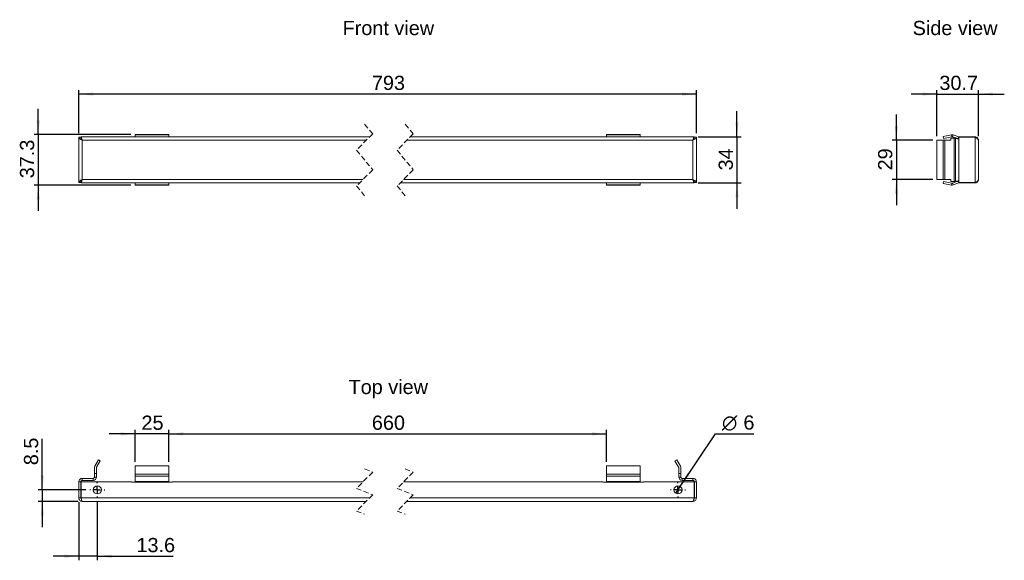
# Paper-space layout 'CJDN2008R5 pg2 ' of a CAD drawing. Header units: millimetres. Extents: x 69 to 796, y 178 to 578.
import ezdxf

# ---------------------------------------------------------------- set-up
doc = ezdxf.new("R2010")
doc.units = ezdxf.units.MM
doc.linetypes.add('HIDDEN', pattern=[1.905, 1.27, -0.635])
doc.layers.add('FORMAT', color=7, linetype='Continuous')
doc.styles.get("Standard").update_dxf_attribs({"font": 'arial.ttf'})

psp = doc.layouts.new('CJDN2008R5 pg2 ')

# ---------------------------------------------------------------- linework, layer by layer
at = {"color": 7, "linetype": 'HIDDEN', "lineweight": 18, "ltscale": 3}
for p, q in [((323.42, 500.67), (329.42, 493.41)), ((353.42, 500.67), (359.42, 493.41)), ((329.42, 493.41), (317.42, 481.41)), ((359.42, 493.41), (347.42, 481.41)), ((317.42, 481.41), (329.42, 466.88)), ((347.42, 481.41), (359.42, 466.88)), ((329.42, 466.88), (317.42, 454.88)), ((359.42, 466.88), (347.42, 454.88)), ((317.42, 454.88), (323.42, 447.62)), ((347.42, 454.88), (353.42, 447.62)), ((329.42, 243.38), (317.42, 231.38)), ((323.42, 245.77), (329.42, 243.38)), ((359.42, 243.38), (347.42, 231.38)), ((353.42, 245.77), (359.42, 243.38)), ((317.42, 231.38), (329.42, 226.61)), ((329.42, 226.61), (317.42, 214.61)), ((347.42, 231.38), (359.42, 226.61)), ((359.42, 226.61), (347.42, 214.61)), ((317.42, 214.61), (323.42, 212.22)), ((347.42, 214.61), (353.42, 212.22))]:
    psp.add_line(p, q, dxfattribs=at)
at = {"color": 7, "linetype": 'Continuous', "lineweight": 18, "ltscale": 3}
for p, q in [((112.32, 490.85), (113.82, 490.85)), ((112.32, 490.85), (112.32, 457.45)), ((113.92, 491.15), (113.92, 490.24)), ((327.15, 491.15), (113.92, 491.15)), ((114.82, 488.65), (114.82, 459.65)), ((324.65, 488.65), (114.82, 488.65)), ((178.83, 492.82), (153.83, 492.82)), ((153.83, 492.67), (153.83, 492.82)), ((153.83, 492.67), (153.83, 491.21)), ((178.83, 492.67), (153.83, 492.67)), ((153.83, 491.21), (153.83, 491.15)), ((178.83, 491.21), (153.83, 491.21)), ((178.83, 492.82), (178.83, 492.67)), ((178.83, 491.21), (178.83, 492.67)), ((178.83, 491.15), (178.83, 491.21)), ((566.06, 488.65), (354.65, 488.65)), ((566.96, 491.15), (357.15, 491.15)), ((527.05, 492.82), (502.05, 492.82)), ((502.05, 492.67), (502.05, 492.82)), ((502.05, 491.21), (502.05, 492.67)), ((527.05, 492.67), (502.05, 492.67)), ((502.05, 491.21), (502.05, 491.15)), ((527.05, 491.21), (502.05, 491.21)), ((527.05, 492.82), (527.05, 492.67)), ((527.05, 492.67), (527.05, 491.21)), ((527.05, 491.15), (527.05, 491.21)), ((566.06, 459.65), (566.06, 488.65)), ((566.96, 491.15), (566.96, 490.24)), ((568.56, 490.85), (567.06, 490.85)), ((568.56, 457.45), (568.56, 490.85)), ((746.34, 459.65), (746.34, 488.65)), ((746.34, 488.65), (750.95, 488.65)), ((756.98, 492.77), (750.83, 491.46)), ((750.83, 491.46), (751.15, 489.99)), ((750.95, 459.65), (750.95, 488.65)), ((750.95, 488.65), (752.2, 488.65)), ((757.29, 491.3), (751.15, 489.99)), ((752.2, 488.65), (752.2, 459.65)), ((752.2, 488.65), (756.53, 488.65)), ((756.53, 488.65), (756.53, 490.15)), ((756.53, 490.15), (759.03, 490.15)), ((757.29, 491.3), (756.98, 492.77)), ((757.84, 491.26), (758.35, 492.67)), ((757.84, 491.26), (760.9, 490.15)), ((758.35, 492.67), (762.37, 491.21)), ((759.03, 490.15), (759.03, 458.15)), ((760.03, 490.15), (759.03, 490.15)), ((761.53, 490.15), (760.03, 490.15)), ((760.03, 490.15), (760.03, 458.15)), ((762.37, 491.21), (761.88, 489.87)), ((762.53, 491.15), (774.53, 491.15)), ((762.53, 491.15), (762.53, 490.85)), ((762.53, 490.85), (762.53, 489.64)), ((774.53, 490.85), (762.53, 490.85)), ((762.53, 489.64), (762.53, 458.65)), ((774.53, 490.85), (774.53, 457.45)), ((777.03, 488.65), (777.03, 459.65)), ((114.82, 459.65), (322.18, 459.65)), ((352.18, 459.65), (566.06, 459.65)), ((750.95, 459.65), (746.34, 459.65)), ((752.2, 459.65), (750.95, 459.65)), ((756.53, 459.65), (752.2, 459.65)), ((756.53, 458.15), (756.53, 459.65)), ((762.37, 457.09), (761.88, 458.42)), ((762.53, 457.45), (762.53, 458.65)), ((112.32, 457.45), (113.82, 457.45)), ((113.92, 457.15), (113.92, 457.94)), ((113.92, 457.15), (319.68, 457.15)), ((153.83, 457.15), (153.83, 457.09)), ((153.83, 457.09), (178.83, 457.09)), ((153.83, 455.63), (153.83, 457.09)), ((153.83, 455.63), (178.83, 455.63)), ((153.83, 455.48), (153.83, 455.63)), ((153.83, 455.48), (178.83, 455.48)), ((178.83, 457.09), (178.83, 457.15)), ((178.83, 457.09), (178.83, 455.63)), ((178.83, 455.63), (178.83, 455.48)), ((349.68, 457.15), (566.96, 457.15)), ((502.05, 457.15), (502.05, 457.09)), ((502.05, 457.09), (527.05, 457.09)), ((502.05, 457.09), (502.05, 455.63)), ((502.05, 455.63), (527.05, 455.63)), ((502.05, 455.48), (502.05, 455.63)), ((502.05, 455.48), (527.05, 455.48)), ((527.05, 457.09), (527.05, 457.15)), ((527.05, 455.63), (527.05, 457.09)), ((527.05, 455.63), (527.05, 455.48)), ((566.96, 457.15), (566.96, 458.06)), ((568.56, 457.45), (567.06, 457.45)), ((750.83, 456.84), (751.15, 458.3)), ((756.98, 455.53), (750.83, 456.84)), ((757.29, 457), (751.15, 458.3)), ((759.03, 458.15), (756.53, 458.15)), ((757.29, 457), (756.98, 455.53)), ((757.84, 457.04), (760.9, 458.15)), ((757.84, 457.04), (758.35, 455.63)), ((758.35, 455.63), (762.37, 457.09)), ((759.03, 458.15), (760.03, 458.15)), ((761.53, 458.15), (760.03, 458.15)), ((774.53, 457.45), (762.53, 457.45)), ((762.53, 457.15), (762.53, 457.45)), ((762.53, 457.15), (774.53, 457.15)), ((126.82, 252.44), (124.15, 247.83)), ((128.12, 251.69), (125.45, 247.08)), ((128.12, 251.69), (126.82, 252.44)), ((153.83, 247.95), (178.83, 247.95)), ((153.83, 241.8), (153.83, 247.95)), ((178.83, 247.95), (178.83, 241.8)), ((502.05, 247.95), (502.05, 241.8)), ((527.05, 247.95), (502.05, 247.95)), ((527.05, 241.8), (527.05, 247.95)), ((554.06, 252.44), (552.76, 251.69)), ((555.42, 247.08), (552.76, 251.69)), ((556.72, 247.83), (554.06, 252.44)), ((123.82, 246.58), (123.82, 242.25)), ((125.32, 242.25), (123.82, 242.25)), ((123.82, 242.25), (123.82, 239.75)), ((125.32, 246.58), (125.32, 242.25)), ((125.32, 242.25), (125.32, 239.75)), ((153.83, 240.43), (153.83, 241.8)), ((178.83, 241.8), (153.83, 241.8)), ((178.83, 240.43), (153.83, 240.43)), ((153.83, 240.43), (153.83, 236.41)), ((178.83, 241.8), (178.83, 240.43)), ((178.83, 236.41), (178.83, 240.43)), ((502.05, 240.43), (502.05, 241.8)), ((527.05, 241.8), (502.05, 241.8)), ((527.05, 240.43), (502.05, 240.43)), ((502.05, 236.41), (502.05, 240.43)), ((527.05, 241.8), (527.05, 240.43)), ((527.05, 240.43), (527.05, 236.41)), ((555.56, 242.25), (555.56, 246.58)), ((557.06, 242.25), (555.56, 242.25)), ((555.56, 239.75), (555.56, 242.25)), ((557.06, 242.25), (557.06, 246.58)), ((557.06, 239.75), (557.06, 242.25)), ((112.32, 236.25), (113.82, 236.25)), ((112.32, 224.25), (112.32, 236.25)), ((113.82, 224.25), (113.82, 236.25)), ((151.33, 236.25), (113.92, 236.25)), ((113.92, 236.25), (113.92, 224.25)), ((114.82, 237.25), (114.82, 238.75)), ((114.82, 238.75), (122.82, 238.75)), ((114.82, 237.25), (122.82, 237.25)), ((122.82, 238.75), (122.82, 237.25)), ((123.82, 239.75), (125.32, 239.75)), ((151.33, 236.25), (151.33, 235.97)), ((151.33, 235.97), (153.83, 235.97)), ((178.83, 236.41), (153.83, 236.41)), ((153.83, 236.41), (153.83, 236.07)), ((153.83, 236.07), (178.83, 236.07)), ((153.83, 235.97), (153.83, 236.07)), ((178.83, 236.07), (178.83, 236.41)), ((178.83, 236.07), (178.83, 235.97)), ((178.83, 235.97), (181.33, 235.97)), ((181.33, 235.97), (181.33, 236.25)), ((322.28, 236.25), (181.33, 236.25)), ((499.55, 236.25), (352.28, 236.25)), ((499.55, 236.25), (499.55, 235.97)), ((499.55, 235.97), (502.05, 235.97)), ((527.05, 236.41), (502.05, 236.41)), ((502.05, 236.41), (502.05, 236.07)), ((502.05, 236.07), (527.05, 236.07)), ((502.05, 235.97), (502.05, 236.07)), ((527.05, 236.07), (527.05, 236.41)), ((527.05, 236.07), (527.05, 235.97)), ((527.05, 235.97), (529.55, 235.97)), ((529.55, 235.97), (529.55, 236.25)), ((566.96, 236.25), (529.55, 236.25)), ((557.06, 239.75), (555.56, 239.75)), ((558.06, 238.75), (558.06, 237.25)), ((558.06, 238.75), (566.06, 238.75)), ((558.06, 237.25), (566.06, 237.25)), ((566.06, 237.25), (566.06, 238.75)), ((566.96, 236.25), (566.96, 224.25)), ((568.56, 236.25), (567.06, 236.25)), ((567.06, 224.25), (567.06, 236.25)), ((568.56, 224.25), (568.56, 236.25)), ((112.32, 224.25), (113.82, 224.25)), ((327.05, 224.25), (113.92, 224.25)), ((324.55, 221.75), (114.82, 221.75)), ((566.06, 221.75), (354.55, 221.75)), ((566.96, 224.25), (357.05, 224.25)), ((568.56, 224.25), (567.06, 224.25))]:
    psp.add_line(p, q, dxfattribs=at)
at = {"color": 7, "linetype": 'Continuous', "lineweight": 18, "ltscale": 9}
for centre in [(125.92, 230.25), (554.96, 230.25)]:
    psp.add_circle(centre, 3, dxfattribs=at)
for centre, radius, start, end in [((757.5, 490.32), 2.5, 70, 102), ((757.5, 490.32), 1, 70, 102), ((762.71, 492.15), 1, 250, 270), ((757.5, 457.98), 2.5, 258, 290), ((757.5, 457.98), 1, 258, 290), ((762.71, 456.15), 1, 90, 110), ((126.32, 246.58), 2.5, 150.00047, 180.00106), ((554.56, 246.58), 2.5, 359.99894, 29.99953), ((126.32, 246.58), 1, 150.00311, 179.99333), ((554.56, 246.58), 1, 0.00667, 29.99689), ((122.82, 239.75), 2.5, 269.99928, 0.00078), ((122.82, 239.75), 1, 269.99942, 359.99962), ((558.06, 239.75), 2.5, 179.99922, 270.00072), ((558.06, 239.75), 1, 180.00038, 270.00058)]:
    psp.add_arc(centre, radius, start, end, dxfattribs=at)
at = {"color": 7, "linetype": 'Continuous', "lineweight": 18, "ltscale": 3}
for points, knots in [([(114.82, 488.65), (114.5, 488.82), (113.9, 489.16), (113.12, 489.67), (112.49, 490.19), (112.37, 490.65), (112.32, 490.85)], [0, 0, 0, 0, 0.316516, 0.598709, 0.822508, 1, 1, 1, 1]), ([(114.82, 488.65), (114.63, 488.91), (114.27, 489.42), (113.88, 490.16), (113.84, 490.66), (113.82, 490.85)], [0, 0, 0, 0, 0.400344, 0.766353, 1, 1, 1, 1]), ([(113.92, 491.15), (114, 491.09), (114.24, 490.91), (114.39, 490.32), (114.62, 489.57), (114.75, 488.97), (114.82, 488.65)], [0, 0, 0, 0, 0.108904, 0.325749, 0.636799, 1, 1, 1, 1]), ([(566.06, 488.65), (566.11, 488.89), (566.23, 489.4), (566.4, 490.11), (566.6, 490.66), (566.74, 491.06), (566.91, 491.13), (566.96, 491.15)], [0, 0, 0, 0, 0.281576, 0.573083, 0.801297, 0.945687, 1, 1, 1, 1]), ([(568.56, 490.85), (568.51, 490.66), (568.4, 490.21), (567.77, 489.69), (566.99, 489.17), (566.38, 488.83), (566.06, 488.65)], [0, 0, 0, 0, 0.169299, 0.393911, 0.678982, 1, 1, 1, 1]), ([(567.06, 490.85), (567.04, 490.66), (567.01, 490.28), (566.77, 489.73), (566.44, 489.18), (566.19, 488.83), (566.06, 488.65)], [0, 0, 0, 0, 0.226168, 0.46697, 0.727073, 1, 1, 1, 1]), ([(566.06, 488.65), (566.14, 488.79), (566.29, 489.04), (566.45, 489.32), (566.56, 489.41), (566.57, 489.42)], [0, 0, 0, 0, 0.5368884, 0.9473583, 1, 1, 1, 1]), ([(760.03, 490.15), (760.03, 490.11), (760.1, 490.06), (760.35, 489.98), (760.54, 489.94), (761, 489.85), (761.28, 489.81), (761.88, 489.72), (762.21, 489.68), (762.53, 489.64)], [0, 0, 0, 0, 0.25, 0.25, 0.5, 0.5, 0.75, 0.75, 1, 1, 1, 1]), ([(761.53, 490.15), (761.53, 490.06), (761.64, 489.98), (762.01, 489.81), (762.27, 489.72), (762.53, 489.64)], [0, 0, 0, 0, 0.5, 0.5, 1, 1, 1, 1]), ([(774.53, 491.15), (774.86, 491.15), (775.19, 491.08), (775.79, 490.83), (776.07, 490.65), (776.53, 490.18), (776.72, 489.91), (776.97, 489.3), (777.03, 488.97), (777.03, 488.65)], [0, 0, 0, 0, 0.25, 0.25, 0.5, 0.5, 0.75, 0.75, 1, 1, 1, 1]), ([(777.03, 488.65), (777.03, 488.83), (776.97, 489.01), (776.72, 489.38), (776.54, 489.56), (776.07, 489.93), (775.79, 490.11), (775.19, 490.48), (774.87, 490.66), (774.53, 490.85)], [0, 0, 0, 0, 0.25, 0.25, 0.5, 0.5, 0.75, 0.75, 1, 1, 1, 1]), ([(112.32, 457.45), (112.36, 457.64), (112.47, 458.08), (113.08, 458.59), (113.87, 459.12), (114.48, 459.46), (114.82, 459.65)], [0, 0, 0, 0, 0.166518, 0.386508, 0.665665, 1, 1, 1, 1]), ([(113.82, 457.45), (113.86, 457.72), (113.93, 458.31), (114.37, 459.02), (114.69, 459.46), (114.82, 459.65)], [0, 0, 0, 0, 0.338869, 0.718141, 1, 1, 1, 1]), ([(114.82, 459.65), (114.75, 459.33), (114.62, 458.73), (114.39, 457.98), (114.24, 457.38), (114, 457.21), (113.92, 457.15)], [0, 0, 0, 0, 0.363201, 0.674251, 0.891096, 1, 1, 1, 1]), ([(566.96, 457.15), (566.9, 457.18), (566.7, 457.28), (566.56, 457.73), (566.36, 458.32), (566.21, 459), (566.1, 459.46), (566.06, 459.65)], [0, 0, 0, 0, 0.075331, 0.237283, 0.480455, 0.781293, 1, 1, 1, 1]), ([(566.56, 458.89), (566.53, 458.92), (566.41, 459.04), (566.26, 459.31), (566.12, 459.53), (566.06, 459.65)], [0, 0, 0, 0, 0.131252, 0.568348, 1, 1, 1, 1]), ([(566.06, 459.65), (566.38, 459.47), (566.99, 459.13), (567.77, 458.61), (568.4, 458.09), (568.51, 457.64), (568.56, 457.45)], [0, 0, 0, 0, 0.321018, 0.606089, 0.830701, 1, 1, 1, 1]), ([(566.06, 459.65), (566.19, 459.47), (566.44, 459.11), (566.77, 458.57), (567.01, 458.02), (567.04, 457.63), (567.06, 457.45)], [0, 0, 0, 0, 0.272927, 0.53303, 0.773832, 1, 1, 1, 1]), ([(762.53, 458.65), (762.21, 458.61), (761.88, 458.57), (761.28, 458.49), (761, 458.44), (760.54, 458.36), (760.35, 458.32), (760.1, 458.23), (760.03, 458.19), (760.03, 458.15)], [0, 0, 0, 0, 0.25, 0.25, 0.5, 0.5, 0.75, 0.75, 1, 1, 1, 1]), ([(762.53, 458.65), (762.27, 458.57), (762.01, 458.49), (761.64, 458.32), (761.53, 458.23), (761.53, 458.15)], [0, 0, 0, 0, 0.5, 0.5, 1, 1, 1, 1]), ([(774.53, 457.45), (774.87, 457.63), (775.19, 457.81), (775.8, 458.18), (776.07, 458.36), (776.54, 458.73), (776.72, 458.91), (776.97, 459.28), (777.03, 459.46), (777.03, 459.65)], [0, 0, 0, 0, 0.25, 0.25, 0.5, 0.5, 0.75, 0.75, 1, 1, 1, 1]), ([(777.03, 459.65), (777.03, 459.32), (776.97, 458.99), (776.72, 458.39), (776.53, 458.11), (776.07, 457.65), (775.79, 457.46), (775.19, 457.21), (774.86, 457.15), (774.53, 457.15)], [0, 0, 0, 0, 0.25, 0.25, 0.5, 0.5, 0.75, 0.75, 1, 1, 1, 1]), ([(114.82, 238.75), (114.49, 238.71), (113.84, 238.63), (113.01, 238.05), (112.43, 237.23), (112.36, 236.57), (112.32, 236.25)], [0, 0, 0, 0, 0.250001, 0.500003, 0.750001, 1, 1, 1, 1]), ([(114.82, 237.25), (114.69, 237.23), (114.43, 237.2), (114.09, 236.97), (113.86, 236.64), (113.83, 236.38), (113.82, 236.25)], [0, 0, 0, 0, 0.250004, 0.500006, 0.749998, 1, 1, 1, 1]), ([(568.56, 236.25), (568.52, 236.57), (568.44, 237.23), (567.87, 238.05), (567.04, 238.63), (566.38, 238.71), (566.06, 238.75)], [0, 0, 0, 0, 0.249999, 0.499997, 0.749999, 1, 1, 1, 1]), ([(567.06, 236.25), (567.04, 236.38), (567.01, 236.64), (566.78, 236.97), (566.45, 237.2), (566.19, 237.23), (566.06, 237.25)], [0, 0, 0, 0, 0.250002, 0.499994, 0.749996, 1, 1, 1, 1]), ([(114.82, 221.75), (114.5, 221.78), (113.85, 221.85), (113.03, 222.42), (112.44, 223.24), (112.36, 223.9), (112.32, 224.25)], [0, 0, 0, 0, 0.24635, 0.492825, 0.739303, 1, 1, 1, 1]), ([(114.05, 223.67), (114, 223.72), (113.84, 223.88), (113.83, 224.11), (113.82, 224.25)], [0, 0, 0, 0, 0.375479, 1, 1, 1, 1]), ([(113.92, 224.25), (113.99, 223.92), (114.12, 223.33), (114.35, 222.57), (114.49, 221.98), (114.74, 221.8), (114.82, 221.75)], [0, 0, 0, 0, 0.363201, 0.674247, 0.891096, 1, 1, 1, 1]), ([(566.06, 221.75), (566.12, 221.78), (566.31, 221.89), (566.45, 222.33), (566.65, 222.93), (566.81, 223.6), (566.91, 224.06), (566.96, 224.25)], [0, 0, 0, 0, 0.076337, 0.239075, 0.482899, 0.784126, 1, 1, 1, 1]), ([(568.56, 224.25), (568.52, 223.92), (568.44, 223.26), (567.87, 222.44), (567.04, 221.86), (566.38, 221.78), (566.06, 221.75)], [0, 0, 0, 0, 0.249999, 0.499997, 0.749999, 1, 1, 1, 1]), ([(567.06, 224.25), (567.04, 224.11), (567.02, 223.87), (566.87, 223.69), (566.81, 223.6)], [0, 0, 0, 0, 0.554792, 1, 1, 1, 1])]:
    psp.add_open_spline(points, degree=3, knots=knots, dxfattribs=at)
at = {"layer": 'FORMAT', "ltscale": 3}
for p, q in [((112.32, 493.85), (112.32, 525.82)), ((568.56, 493.85), (568.56, 525.82)), ((746.34, 491.65), (746.34, 525.82)), ((777.03, 491.65), (777.03, 525.82)), ((568.56, 522.82), (112.32, 522.82)), ((746.34, 522.82), (727.29, 522.82)), ((746.34, 522.82), (777.03, 522.82)), ((777.03, 522.82), (796.08, 522.82)), ((82.31, 492.82), (82.31, 511.87)), ((598.56, 491.15), (598.56, 510.2)), ((716.34, 488.65), (716.34, 507.7)), ((150.83, 492.82), (79.31, 492.82)), ((82.31, 492.82), (82.31, 455.48)), ((569.96, 491.15), (601.56, 491.15)), ((598.56, 491.15), (598.56, 457.15)), ((743.34, 488.65), (713.34, 488.65)), ((716.34, 488.65), (716.34, 459.65)), ((743.34, 459.65), (713.34, 459.65)), ((716.34, 459.65), (716.34, 440.6)), ((150.83, 455.48), (79.31, 455.48)), ((82.31, 455.48), (82.31, 436.43)), ((569.96, 457.15), (601.56, 457.15)), ((598.56, 457.15), (598.56, 438.1)), ((153.83, 271.62), (134.78, 271.62)), ((153.83, 250.95), (153.83, 274.62)), ((178.83, 271.62), (153.83, 271.62)), ((178.83, 250.95), (178.83, 274.62)), ((178.83, 250.95), (178.83, 274.62)), ((178.83, 271.62), (502.05, 271.62)), ((178.83, 271.62), (197.88, 271.62)), ((502.05, 250.95), (502.05, 274.62)), ((556.63, 232.74), (582.72, 271.62)), ((582.72, 271.62), (611.08, 271.62)), ((85.28, 230.25), (85.28, 267.88)), ((117.42, 230.25), (82.28, 230.25)), ((85.28, 230.25), (85.28, 221.75)), ((553.28, 227.75), (556.63, 232.74)), ((111.82, 221.75), (82.28, 221.75)), ((85.28, 221.75), (85.28, 202.7)), ((112.32, 221.25), (112.32, 178.18)), ((125.92, 221.75), (125.92, 178.18)), ((112.32, 181.18), (93.27, 181.18)), ((125.92, 181.18), (112.32, 181.18)), ((125.92, 181.18), (182, 181.18))]:
    psp.add_line(p, q, dxfattribs=at)
at = {"layer": 'FORMAT', "color": 0, "ltscale": 3}
for p, q in [((125.92, 235.25), (125.92, 235.75)), ((554.96, 235.25), (554.96, 235.75)), ((120.92, 230.25), (120.42, 230.25)), ((125.92, 230.25), (123.42, 230.25)), ((125.92, 230.25), (125.92, 232.75)), ((125.92, 230.25), (125.92, 227.75)), ((125.92, 230.25), (128.42, 230.25)), ((130.92, 230.25), (131.42, 230.25)), ((549.96, 230.25), (549.46, 230.25)), ((554.96, 230.25), (552.46, 230.25)), ((554.96, 230.25), (554.96, 232.75)), ((554.96, 230.25), (554.96, 227.75)), ((554.96, 230.25), (557.46, 230.25)), ((559.96, 230.25), (560.46, 230.25)), ((125.92, 225.25), (125.92, 224.75)), ((554.96, 225.25), (554.96, 224.75))]:
    psp.add_line(p, q, dxfattribs=at)
at = {"layer": 'FORMAT', "ltscale": 3}
for points in [[(112.32, 522.82), (122.99, 521.68), (122.99, 523.96)], [(568.56, 522.82), (557.89, 523.96), (557.89, 521.68)], [(746.34, 522.82), (735.67, 523.96), (735.67, 521.68)], [(777.03, 522.82), (787.7, 521.68), (787.7, 523.96)], [(82.31, 492.82), (83.46, 503.49), (81.17, 503.49)], [(598.56, 491.15), (599.7, 501.82), (597.42, 501.82)], [(716.34, 488.65), (717.48, 499.32), (715.2, 499.32)], [(716.34, 459.65), (715.2, 448.98), (717.48, 448.98)], [(82.31, 455.48), (81.17, 444.81), (83.46, 444.81)], [(598.56, 457.15), (597.42, 446.48), (599.7, 446.48)], [(153.83, 271.62), (143.16, 272.76), (143.16, 270.47)], [(178.83, 271.62), (189.49, 270.47), (189.49, 272.76)], [(178.83, 271.62), (189.49, 270.47), (189.49, 272.76)], [(502.05, 271.62), (491.38, 272.76), (491.38, 270.47)], [(85.28, 230.25), (86.42, 240.91), (84.14, 240.91)], [(556.63, 232.74), (563.52, 240.96), (561.62, 242.23)], [(85.28, 221.75), (84.14, 211.08), (86.42, 211.08)], [(112.32, 181.18), (101.65, 182.33), (101.65, 180.04)], [(125.92, 181.18), (136.59, 180.04), (136.59, 182.33)]]:
    psp.add_solid(points, dxfattribs=at)

# ---------------------------------------------------------------- texts
at = {"layer": 'FORMAT', "linetype": 'Continuous', "ltscale": 3}
for s, p in [('Front view', (307.17, 566.42)), ('Side view', (728.35, 566.41)), ('793', (328.8, 525.85)), ('30.7', (748.11, 525.85)), ('Top view', (311.58, 301.08)), ('25', (158.57, 274.65)), ('660', (328.8, 274.65)), ('∅', (587.48, 274.65)), ('6', (603.32, 274.81)), ('13.6', (154.85, 184.22))]:
    psp.add_text(s, height=10.5, dxfattribs=at).set_placement(p)
for s, p in [('37.3', (79.28, 460.57)), ('34', (595.53, 466.39)), ('29', (713.3, 466.39)), ('8.5', (82.24, 248.49))]:
    psp.add_text(s, height=10.5, rotation=90, dxfattribs=at).set_placement(p)

doc.saveas('drawing.dxf')
